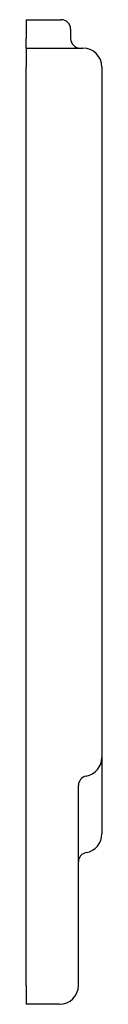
# Model space of a CAD drawing. Header units: millimetres. Extents: x 4343.293 to 4343.333, y 1915.901 to 1916.421.
import ezdxf

# ---------------------------------------------------------------- set-up
doc = ezdxf.new("R2010")
doc.units = ezdxf.units.MM
doc.layers.add('SANINDUSA', color=3, linetype='Continuous')

msp = doc.modelspace()

# ---------------------------------------------------------------- linework, layer by layer
at = {"layer": 'SANINDUSA'}
for p, q in [((4343.293111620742, 1916.42142336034), (4343.311611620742, 1916.42142336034)), ((4343.293111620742, 1916.42142336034), (4343.293111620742, 1916.41642336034)), ((4343.293111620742, 1916.41642336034), (4343.293111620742, 1916.41142336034)), ((4343.316611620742, 1916.41642336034), (4343.316611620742, 1916.41142336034)), ((4343.293111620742, 1916.40642336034), (4343.293111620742, 1916.41142336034)), ((4343.293111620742, 1916.40642336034), (4343.323111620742, 1916.40642336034)), ((4343.293111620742, 1916.40642336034), (4343.293111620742, 1916.39642336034)), ((4343.293111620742, 1915.91142336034), (4343.293111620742, 1916.39642336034)), ((4343.333111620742, 1916.39642336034), (4343.333111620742, 1916.031780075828)), ((4343.333111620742, 1916.031783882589), (4343.333111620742, 1915.991405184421)), ((4343.320711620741, 1915.91142336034), (4343.320711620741, 1916.017007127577)), ((4343.293111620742, 1915.91142336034), (4343.293111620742, 1915.90142336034)), ((4343.310711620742, 1915.90142336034), (4343.293111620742, 1915.90142336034))]:
    msp.add_line(p, q, dxfattribs=at)
at = {"layer": 'SANINDUSA', "ltscale": 25}
for p, q in [((4343.333111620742, 1916.031783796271), (4343.333111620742, 1916.031780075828)), ((4343.320711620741, 1916.01700719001), (4343.320711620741, 1916.017007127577))]:
    msp.add_line(p, q, dxfattribs=at)
at = {"layer": 'SANINDUSA'}
for centre, radius, start, end in [((4343.311611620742, 1916.41642336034), 0.005000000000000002, 0, 90), ((4343.321611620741, 1916.41142336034), 0.004999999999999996, 180, 270), ((4343.323111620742, 1916.39642336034), 0.01, 0, 90), ((4343.323111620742, 1916.031780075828), 0.01, 279.9816829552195, 0), ((4343.325711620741, 1916.017007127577), 0.005, 99.98168295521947, 180), ((4343.323111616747, 1915.991405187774), 0.01000000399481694, 279.9817022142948, 359.9999807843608), ((4343.32571162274, 1915.976632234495), 0.005000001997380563, 99.9817022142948, 179.9999807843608), ((4343.310711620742, 1915.91142336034), 0.01, 270, 0)]:
    msp.add_arc(centre, radius, start, end, dxfattribs=at)
at = {"layer": 'SANINDUSA', "ltscale": 25}
msp.add_arc((4343.323111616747, 1916.031783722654), 0.01000000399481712, 279.9817022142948, 359.9999807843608, dxfattribs=at)

doc.saveas('drawing.dxf')
